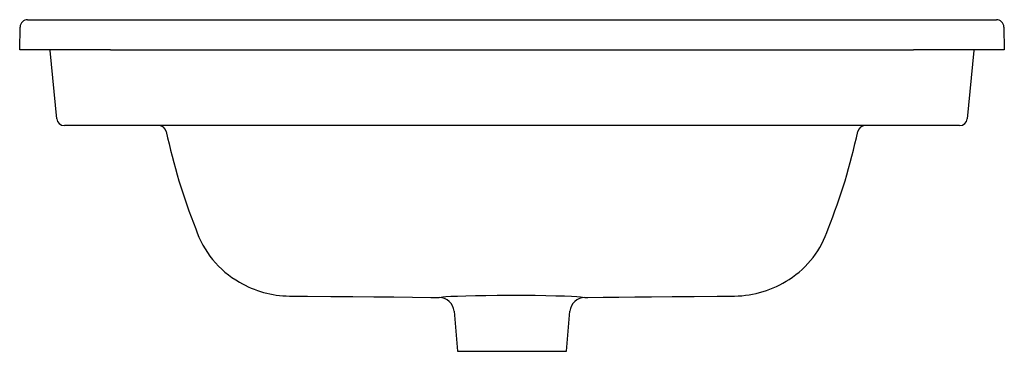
# Model space of a CAD drawing. Header units: millimetres. Extents: x 169.287 to 169.938, y 153.718 to 153.938.
import ezdxf

# ---------------------------------------------------------------- set-up
doc = ezdxf.new("R2010")
doc.units = ezdxf.units.MM
doc.layers.add('SANINDUSA', color=3, linetype='Continuous')

msp = doc.modelspace()

# ---------------------------------------------------------------- linework, layer by layer
at = {"layer": 'SANINDUSA'}
for p, q in [((169.29246, 153.93757), (169.34745, 153.93757)), ((169.34745, 153.93757), (169.87764, 153.93757)), ((169.87764, 153.93757), (169.93263, 153.93757)), ((169.28719, 153.91757), (169.28746, 153.93266)), ((169.93763, 153.93266), (169.93789, 153.91757)), ((169.34718, 153.91757), (169.28719, 153.91757)), ((169.31174, 153.87208), (169.30723, 153.91717)), ((169.34718, 153.91757), (169.8779, 153.91757)), ((169.93789, 153.91757), (169.8779, 153.91757)), ((169.91785, 153.91717), (169.91334, 153.87208)), ((169.34718, 153.86757), (169.31672, 153.86757)), ((169.8779, 153.86757), (169.34718, 153.86757)), ((169.90837, 153.86757), (169.8779, 153.86757)), ((169.46541, 153.75492), (169.47734, 153.75483)), ((169.47734, 153.75483), (169.49276, 153.75471)), ((169.49276, 153.75471), (169.50739, 153.75459)), ((169.50739, 153.75459), (169.52124, 153.75446)), ((169.52124, 153.75446), (169.53444, 153.75432)), ((169.53444, 153.75432), (169.54687, 153.75417)), ((169.54687, 153.75417), (169.5589, 153.75402)), ((169.5589, 153.75402), (169.5644, 153.75395)), ((169.66068, 153.75395), (169.66259, 153.75397)), ((169.66259, 153.75397), (169.6727, 153.7541)), ((169.6727, 153.7541), (169.68305, 153.75423)), ((169.68305, 153.75423), (169.69373, 153.75436)), ((169.69373, 153.75436), (169.70481, 153.75447)), ((169.70481, 153.75447), (169.71846, 153.7546)), ((169.71846, 153.7546), (169.73286, 153.75471)), ((169.73286, 153.75471), (169.74803, 153.75483)), ((169.74803, 153.75483), (169.75968, 153.75492)), ((169.57423, 153.74482), (169.57654, 153.71837)), ((169.64854, 153.71837), (169.65086, 153.74482)), ((169.57654, 153.71837), (169.64854, 153.71837))]:
    msp.add_line(p, q, dxfattribs=at)
at = {"layer": 'SANINDUSA', "flags": 128}
msp.add_lwpolyline([(169.56436, 153.75395), (169.56684, 153.75441), (169.56888, 153.75457), (169.5721, 153.75473), (169.57657, 153.75491), (169.58193, 153.75508), (169.58833, 153.75523), (169.59523, 153.75536), (169.60282, 153.75544), (169.60763, 153.75547), (169.61254, 153.75548), (169.62023, 153.75546), (169.62792, 153.75538), (169.63495, 153.75527), (169.64155, 153.75512), (169.64715, 153.75496), (169.65191, 153.75478), (169.65544, 153.75461), (169.65783, 153.75445), (169.6606, 153.75394)], dxfattribs=at)
at = {"layer": 'SANINDUSA'}
for centre, radius, start, end in [((169.29246, 153.93257), 0.005, 90, 179), ((169.93263, 153.93257), 0.005, 1, 90), ((169.30126, 153.91657), 0.006, 5.71059, 9.59407), ((169.92382, 153.91657), 0.006, 170.40593, 174.28941), ((169.31672, 153.87257), 0.005, 185.71059, 270), ((169.90837, 153.87257), 0.005, 270, 354.28941), ((169.37915, 153.86257), 0.005, 12.01392, 90), ((169.84593, 153.86257), 0.005, 90.00002, 167.98599), ((169.76706, 153.94513), 0.3916, 192.01415, 201.84661), ((169.45802, 153.94513), 0.3916, 338.1534, 347.98584), ((169.46325, 153.81868), 0.0627, 197.90544, 240.61207), ((169.76183, 153.81868), 0.0627, 302.70725, 342.09455), ((169.46627, 153.82193), 0.06702, 239.7304, 269.27234), ((169.75898, 153.8217), 0.06678, 270.60341, 303.36711), ((169.56427, 153.74395), 0.01, 5, 89.23883), ((169.66082, 153.74395), 0.01, 90.75782, 175)]:
    msp.add_arc(centre, radius, start, end, dxfattribs=at)

doc.saveas('drawing.dxf')
